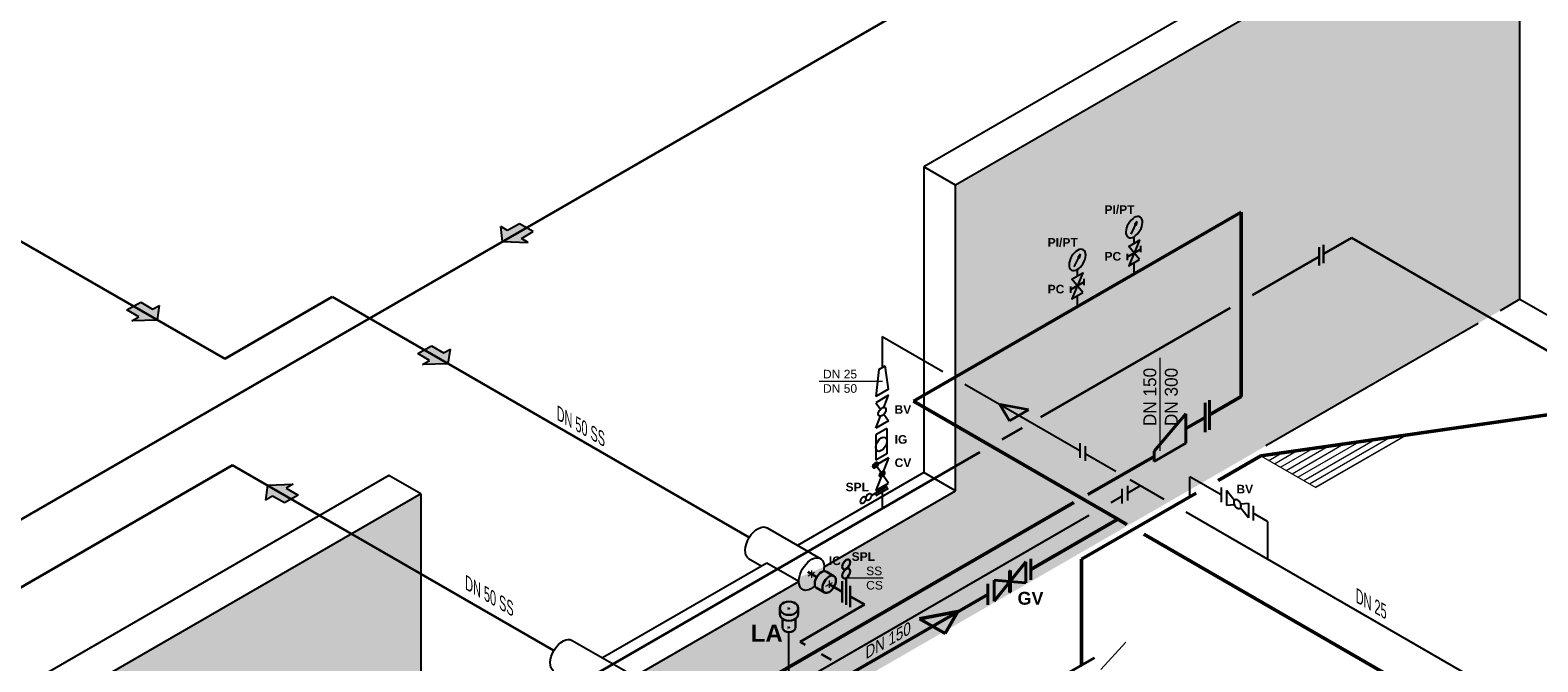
# Model space of a CAD drawing. Header units: millimetres. Extents: x 244 to 2461, y -1517 to 72.
# Tile 10 of 32: x 920 to 1331, y -658 to -486. Entities that reach past the tile are written whole.
import ezdxf

# ---------------------------------------------------------------- set-up
doc = ezdxf.new("R2010")
doc.units = ezdxf.units.MM
doc.linetypes.add('ACAD_ISO10W100', pattern=[18, 12, -3, 0, -3])
for name, color, linetype, lineweight in [('Achsen', 253, 'ACAD_ISO10W100', 15), ('Armatur-Entleerung', 7, 'Continuous', 30), ('Armaturen-Auslagerung', 7, 'Continuous', 40), ('Auslagerung', 1, 'Continuous', 50), ('Entleerung', 74, 'Continuous', 35), ('Hilfslinie', 254, 'Continuous', 9), ('Pfeile', 1, 'Continuous', 18), ('Stickstoffsystem', 200, 'Continuous', 25), ('Text', 7, 'Continuous', 18), ('Text groß', 7, 'Continuous', 18)]:
    doc.layers.add(name, color=color, linetype=linetype, lineweight=lineweight)
for name, color, linetype in [('ANLAGEN', 7, 'Continuous'), ('DN 025-', 8, 'Continuous'), ('effekte', 7, 'Continuous'), ('gebäude', 8, 'Continuous'), ('rohrdurchführung', 7, 'Continuous')]:
    doc.layers.add(name, color=color, linetype=linetype)
doc.styles.add('isotext', font='arial.ttf', dxfattribs={"oblique": 30, "height": 3})

# ---------------------------------------------------------------- blocks, each defined once
blk = doc.blocks.new('FILOU_N2_83_2')
at = {"layer": 'ANLAGEN', "color": 7, "linetype": 'Continuous'}
for p, q in [((0, 0), (6.4952, 12.4102)), ((6.4952, 12.4102), (6.4952, 8.0801)), ((6.4952, 8.0801), (12.9904, 11.8301)), ((12.9904, 11.8301), (12.9904, 3.1699)), ((0, 0), (6.4952, -4.9104)), ((12.9904, 3.1699), (6.4952, -0.5801)), ((6.4952, -0.5801), (6.4952, -4.9103))]:
    blk.add_line(p, q, dxfattribs=at)

msp = doc.modelspace()

# ---------------------------------------------------------------- hatches: boundary and pattern name
at = {"layer": 'Auslagerung'}
h = msp.add_hatch(color=256, dxfattribs=at)
h.paths.add_polyline_path([(1172.9, -644.44), (1162.51, -646.44), (1165.97, -648.44)])
h.paths.add_polyline_path([(1172.9, -644.44), (1172.9, -644.44), (1165.97, -648.44), (1169.44, -650.44)])
at = {"layer": 'DN 025-'}
h = msp.add_hatch(color=256, dxfattribs=at)
h.paths.add_polyline_path([(1221.73, -538.22), (1221.31, -539.11), (1221.12, -538.99)])
h.paths.add_polyline_path([(1221.48, -539.21), (1221.31, -539.11), (1221.73, -538.22)])
h = msp.add_hatch(color=256, dxfattribs=at)
h.paths.add_polyline_path([(1206.28, -547.14), (1205.85, -548.03), (1205.66, -547.91)])
h.paths.add_polyline_path([(1206.02, -548.14), (1205.85, -548.03), (1206.28, -547.14)])
at = {"layer": 'effekte'}
h = msp.add_hatch(color=9, dxfattribs=at)
h.set_gradient(color1=(201, 200, 192), color2=(242, 242, 242), rotation=330, tint=1, name='CURVED')
edge = h.paths.add_edge_path()
edge.add_line((1325.89, -559.41), (1325.89, -439.67))
edge.add_line((1325.89, -439.67), (1172.33, -528.33))
edge.add_line((1172.33, -528.33), (1172.33, -611.55))
edge.add_line((1172.33, -611.55), (1136.51, -632.23))
edge.add_ellipse((1133.08, -634.22), major_axis=(2.43, 4.22), ratio=0.573854, start_angle=134.826, end_angle=314.826, ccw=False)
edge.add_line((1129.65, -636.22), (1129.63, -636.21))
edge.add_line((1129.63, -636.21), (1083.43, -662.88))
edge.add_ellipse((1080, -664.86), major_axis=(2.43, 4.22), ratio=0.573854, start_angle=134.826, end_angle=314.826, ccw=False)
edge.add_line((1076.57, -666.86), (1076.55, -666.85))
edge.add_line((1076.55, -666.85), (1026.74, -695.61))
edge.add_line((1026.74, -695.61), (1026.74, -612.38))
edge.add_line((1026.74, -612.38), (805.31, -740.22))
edge.add_line((805.31, -740.22), (909.01, -800.09))
edge.add_line((909.01, -800.09), (1325.89, -559.41))
at = {"layer": 'Entleerung'}
h = msp.add_hatch(color=74, dxfattribs=at)
h.paths.add_polyline_path([(1184.36, -588.05), (1192.15, -589.55), (1189.55, -591.05)])
h.paths.add_polyline_path([(1184.36, -588.05), (1184.36, -588.05), (1189.55, -591.05), (1186.96, -592.55)])
at = {"layer": 'Hilfslinie', "ltscale": 0.8}
h = msp.add_hatch(dxfattribs=at)
h.set_pattern_fill('ANSI31', color=256, scale=0.5, angle=345, style=0)
h.set_pattern_definition([(30, (-627.2717, -562.2649), (-0.79375, 1.3748153), [])])
h.paths.add_polyline_path([(1295.21, -596.33), (1255.38, -602.03), (1270.37, -610.68)])
at = {"layer": 'Pfeile', "lineweight": 15}
h = msp.add_hatch(color=74, dxfattribs=at)
h.paths.add_polyline_path([(1055.52, -539.92), (1053.68, -538.86), (1048.77, -541.7), (1049.02, -543.67)])
h.paths.add_polyline_path([(1057.35, -540.98), (1055.52, -539.92), (1049.02, -543.67), (1049.02, -543.67), (1052.44, -543.81)])
h.paths.add_polyline_path([(1056.02, -543.96), (1054.14, -542.88), (1057.39, -541), (1057.35, -540.98), (1052.44, -543.81)])
h.paths.add_polyline_path([(1053.68, -538.86), (1053.64, -538.84), (1050.39, -540.71), (1048.52, -539.63), (1048.77, -541.7)])
for points in [[(946.78, -562.28), (950, -564.21), (948.1, -565.26), (955.1, -565.1), (955.68, -561.07), (953.79, -562.12), (950.57, -560.18)], [(1025.92, -574.17), (1029.13, -576.1), (1027.23, -577.15), (1034.24, -576.99), (1034.81, -572.96), (1032.92, -574.01), (1029.71, -572.07)], [(993.39, -612.7), (990.15, -610.82), (992.02, -609.74), (985.02, -610.03), (984.52, -614.07), (986.4, -612.99), (989.64, -614.86)]]:
    msp.add_hatch(color=74, dxfattribs=at).paths.add_polyline_path(points)

# ---------------------------------------------------------------- linework, layer by layer
at = {"layer": 'Achsen'}
for p, q in [((1132.21, -634.72), (1133.94, -633.72)), ((1133.08, -633.22), (1133.08, -635.22)), ((1137.04, -637.5), (1138.77, -636.5)), ((1137.91, -636), (1137.91, -638))]:
    msp.add_line(p, q, dxfattribs=at)
at = {"layer": 'Achsen', "lineweight": 15}
for p, q in [((1127.29, -643.79), (1126.66, -643.43)), ((1126.66, -643.79), (1127.29, -643.43)), ((1126.66, -648.92), (1127.29, -648.56)), ((1127.29, -648.92), (1126.66, -648.56))]:
    msp.add_line(p, q, dxfattribs=at)
at = {"layer": 'Armatur-Entleerung'}
for p, q in [((1271.24, -545.24), (1271.24, -550.24)), ((1272.42, -544.56), (1272.42, -549.56)), ((1137.07, -633.53), (1139.2, -634.76)), ((1142.54, -635.29), (1142.54, -642.56)), ((1134.46, -638), (1136.61, -639.24)), ((1141.47, -636.17), (1141.47, -641.95)), ((1143.64, -637.42), (1143.64, -643.2)), ((1124.51, -645.28), (1124.51, -643.52)), ((1129.44, -645.09), (1129.44, -643.52)), ((1125.21, -648.99), (1125.21, -646.4)), ((1128.74, -648.99), (1128.74, -646.4))]:
    msp.add_line(p, q, dxfattribs=at)
at = {"layer": 'Armatur-Entleerung', "extrusion": (0, 0, -1)}
for centre in [(1142.54, -631.59), (1142.54, -634.06)]:
    msp.add_ellipse(centre, major_axis=(-0.76, -1.31), ratio=0.57735, dxfattribs=at)
for centre, major_axis, ratio, start_param, end_param in [((1135.8, -635.79), (-1.31, -2.23), 0.573604, 6.248229, 9.449833), ((1126.97, -643.42), (-2.47, 0), 0.707107, 6.229713, 9.478251)]:
    msp.add_ellipse(centre, major_axis=major_axis, ratio=ratio, start_param=start_param, end_param=end_param, dxfattribs=at)
at = {"layer": 'Armatur-Entleerung'}
msp.add_ellipse((1137.91, -637), major_axis=(-1.29, -2.24), ratio=0.573889, dxfattribs=at)
for centre, major_axis, start_param, end_param in [((1126.97, -643.61), (-2.47, 0), 6.229713, 9.478251), ((1126.97, -645.18), (-2.47, 0), 6.229713, 9.478251), ((1126.97, -648.74), (-1.8, 0), 6.484813, 9.22315)]:
    msp.add_ellipse(centre, major_axis=major_axis, ratio=0.707107, start_param=start_param, end_param=end_param, dxfattribs=at)
at = {"layer": 'Armaturen-Auslagerung'}
for p, q in [((1234.97, -590.62), (1226.31, -600.73)), ((1234.97, -590.62), (1234.97, -598.62)), ((1240.2, -587.59), (1240.2, -595.59)), ((1241.38, -586.91), (1241.38, -594.91)), ((1226.31, -603.62), (1234.97, -598.62)), ((1226.31, -600.73), (1226.31, -603.62)), ((1182.78, -641.63), (1191.44, -630.85)), ((1191.44, -630.85), (1191.44, -636.63)), ((1192.81, -630.06), (1192.81, -635.83)), ((1191.44, -636.63), (1182.78, -635.85)), ((1182.78, -635.85), (1182.78, -641.63)), ((1187.25, -633.27), (1186.96, -633.44)), ((1186.96, -633.44), (1186.96, -639.21)), ((1187.03, -639.17), (1187.03, -633.39)), ((1187.11, -639.13), (1187.11, -633.35)), ((1187.18, -639.08), (1187.18, -633.31)), ((1187.25, -639.04), (1187.25, -633.27)), ((1181.04, -636.85), (1181.04, -642.63)), ((1186.96, -639.21), (1187.25, -639.04)), ((1210.08, -657.06), (1203.15, -661.06))]:
    msp.add_line(p, q, dxfattribs=at)
at = {"layer": 'Auslagerung'}
for p, q in [((1160.87, -587.17), (1250.03, -535.69)), ((1250.03, -535.69), (1250.03, -585.92)), ((1241.38, -590.91), (1250.03, -585.92)), ((1160.87, -587.17), (1216.48, -619.28)), ((1255.38, -602.03), (1350.74, -588.4)), ((1234.97, -594.62), (1240.2, -591.59)), ((1208.3, -612.57), (1226.31, -602.17)), ((1255.38, -602.03), (1243.81, -608.71)), ((991.49, -737.74), (1204.51, -614.76)), ((1237.81, -612.17), (1206.61, -630.18)), ((1192.81, -632.95), (1216.48, -619.28)), ((1216.48, -619.28), (1218.92, -620.69)), ((1223.55, -623.36), (1327.66, -683.47)), ((1192.81, -632.95), (1199.31, -629.19)), ((1206.61, -659.06), (1206.61, -630.18)), ((1090.64, -691.93), (1181.04, -639.74)), ((1162.51, -646.44), (1172.9, -644.44)), ((1162.51, -646.44), (1169.44, -650.44)), ((1172.9, -644.44), (1169.44, -650.44))]:
    msp.add_line(p, q, dxfattribs=at)
at = {"layer": 'DN 025-'}
for p, q in [((1220.08, -541.67), (1221.73, -538.22)), ((1204.62, -550.6), (1206.28, -547.14)), ((1219.09, -548.72), (1219.09, -547.01)), ((1203.63, -557.65), (1203.63, -555.93)), ((1126.97, -679.28), (1126.97, -650.01))]:
    msp.add_line(p, q, dxfattribs=at)
at = {"layer": 'DN 025-', "color": 74}
for p, q in [((1152.31, -569.55), (1152.31, -578)), ((1152.31, -569.55), (1168.86, -579.1)), ((1174.86, -582.56), (1206.14, -600.62)), ((1207.53, -601.43), (1215.88, -606.25)), ((1219.09, -612.18), (1222.62, -610.14)), ((1219.73, -608.47), (1228.98, -613.81)), ((1236.1, -613.16), (1236.1, -607.72)), ((1244.62, -612.64), (1236.1, -607.72)), ((1152.31, -611.8), (1152.31, -616.41)), ((1214.64, -614.75), (1217.59, -613.05)), ((936.99, -775.05), (1208.64, -618.21)), ((1234.98, -617.27), (1338.65, -677.13)), ((1257.21, -619.91), (1253.28, -617.64)), ((1257.21, -619.91), (1257.21, -630.11))]:
    msp.add_line(p, q, dxfattribs=at)
at = {"layer": 'DN 025-', "lineweight": -3}
for p, q in [((1151.44, -578.5), (1150.58, -585.92)), ((1151.44, -578.5), (1153.17, -577.5)), ((1154.04, -583.92), (1153.17, -577.5)), ((1154.04, -583.92), (1150.58, -585.92)), ((1154.04, -585.56), (1150.58, -587.56)), ((1152.77, -588.83), (1154.04, -585.56)), ((1150.58, -587.56), (1151.84, -589.37)), ((1152.77, -590.69), (1154.04, -592.49)), ((1150.58, -594.49), (1151.84, -591.22)), ((1154.04, -592.49), (1150.58, -594.49)), ((1153.58, -594.55), (1150.58, -596.28)), ((1153.58, -594.55), (1153.58, -601.47)), ((1150.58, -596.28), (1150.58, -603.21)), ((1206.14, -598.62), (1206.14, -602.62)), ((1154.04, -602.54), (1150.57, -604.54)), ((1153.58, -601.47), (1150.58, -603.21)), ((1154.04, -602.54), (1150.58, -611.47)), ((1150.58, -604.54), (1154.04, -602.54)), ((1207.53, -599.43), (1207.53, -603.43)), ((1149.88, -604.67), (1149.88, -605.22)), ((1149.94, -604.53), (1149.94, -605.29)), ((1150, -604.42), (1150, -605.34)), ((1150.06, -604.33), (1150.06, -605.36)), ((1150.11, -604.25), (1150.11, -605.37)), ((1150.17, -604.18), (1150.17, -605.38)), ((1150.23, -604.11), (1150.23, -605.37)), ((1150.29, -604.06), (1150.29, -605.36)), ((1150.35, -604.01), (1150.35, -605.35)), ((1150.4, -603.96), (1150.4, -605.33)), ((1150.46, -603.92), (1150.46, -605.3)), ((1150.52, -603.88), (1150.52, -605.27)), ((1150.58, -603.85), (1150.58, -605.23)), ((1154.04, -609.47), (1150.58, -604.54)), ((1150.63, -603.83), (1150.63, -605.19)), ((1150.69, -603.81), (1150.69, -605.15)), ((1150.75, -603.79), (1150.75, -605.1)), ((1150.81, -603.78), (1150.81, -605.04)), ((1150.86, -603.78), (1150.86, -604.98)), ((1150.92, -603.78), (1150.92, -604.91)), ((1150.98, -603.79), (1150.98, -604.83)), ((1151.04, -603.82), (1151.04, -604.74)), ((1151.1, -603.86), (1151.1, -604.63)), ((1151.15, -603.93), (1151.15, -604.46)), ((1151.67, -607.1), (1151.67, -607.63)), ((1151.73, -606.96), (1151.73, -607.72)), ((1151.79, -606.85), (1151.79, -607.77)), ((1151.85, -606.76), (1151.85, -607.79)), ((1151.9, -606.68), (1151.9, -607.8)), ((1151.96, -606.61), (1151.96, -607.81)), ((1152.02, -606.54), (1152.02, -607.8)), ((1152.08, -606.49), (1152.08, -607.79)), ((1152.14, -606.44), (1152.14, -607.78)), ((1152.19, -606.39), (1152.19, -607.76)), ((1152.25, -606.35), (1152.25, -607.73)), ((1152.31, -606.31), (1152.31, -607.7)), ((1152.37, -606.28), (1152.37, -607.66)), ((1152.42, -606.26), (1152.42, -607.62)), ((1152.48, -606.24), (1152.48, -607.58)), ((1152.54, -606.22), (1152.54, -607.53)), ((1152.6, -606.21), (1152.6, -607.47)), ((1152.65, -606.21), (1152.65, -607.41)), ((1152.71, -606.21), (1152.71, -607.34)), ((1152.77, -606.22), (1152.77, -607.26)), ((1152.83, -606.25), (1152.83, -607.17)), ((1152.89, -606.29), (1152.89, -607.06)), ((1152.94, -606.36), (1152.94, -606.92)), ((1149.4, -612.79), (1153.74, -610.28)), ((1150.58, -611.47), (1154.04, -609.47)), ((1150.58, -612.8), (1154.04, -610.8)), ((1217.59, -611.05), (1217.59, -615.05)), ((1219.09, -610.18), (1219.09, -614.18)), ((1244.62, -610.64), (1244.62, -614.64)), ((1248.21, -614.17), (1246.02, -611.44)), ((1246.02, -611.44), (1246.02, -615.44)), ((1246.02, -615.44), (1248.21, -615.25)), ((1249.82, -615.1), (1252.02, -614.91)), ((1252.02, -614.91), (1252.02, -618.91)), ((1252.02, -618.91), (1249.82, -616.18)), ((1253.28, -615.64), (1253.28, -619.64))]:
    msp.add_line(p, q, dxfattribs=at)
at = {"layer": 'DN 025-'}
for points in [[(1221.73, -538.22), (1221.12, -538.99), (1221.48, -539.21), (1221.73, -538.22)], [(1222.4, -548.62), (1219.42, -545), (1222.4, -543.28), (1219.42, -550.34), (1222.4, -548.62)], [(1222.74, -546.62), (1222.74, -544.9)], [(1206.28, -547.14), (1205.66, -547.91), (1206.02, -548.14), (1206.28, -547.14)], [(1206.94, -557.54), (1203.96, -553.93), (1206.94, -552.21), (1203.96, -559.27), (1206.94, -557.54)], [(1207.28, -555.54), (1207.28, -553.83)]]:
    msp.add_lwpolyline(points, dxfattribs=at)
for points in [[(1222.74, -545.76), (1219.09, -547.87)], [(1207.28, -554.68), (1203.63, -556.79)]]:
    msp.add_lwpolyline(points, close=True, dxfattribs=at)
at = {"layer": 'DN 025-', "lineweight": -3}
for points in [[(1153.14, -588.92, -0.1593), (1153.31, -589.19, -0.1064), (1153.34, -589.58, -0.0713), (1153.2, -590.04, -0.0576), (1152.93, -590.5, -0.0576), (1152.57, -590.88, -0.0713), (1152.16, -591.14, -0.1064), (1151.78, -591.23, -0.1593), (1151.48, -591.13, -0.1593), (1151.3, -590.87, -0.1064), (1151.28, -590.48, -0.0713), (1151.41, -590.02, -0.0576), (1151.68, -589.56, -0.0576), (1152.05, -589.17, -0.0713), (1152.45, -588.91, -0.1064), (1152.84, -588.83, -0.1593)], [(1149.96, -605.31, -0.1593), (1149.85, -605.14, -0.1064), (1149.83, -604.88, -0.0713), (1149.92, -604.57, -0.0576), (1150.1, -604.26, -0.0576), (1150.35, -604.01, -0.0713), (1150.62, -603.84, -0.1064), (1150.87, -603.78, -0.1593), (1151.07, -603.84, -0.1593), (1151.19, -604.02, -0.1064), (1151.2, -604.28, -0.0713), (1151.12, -604.58, -0.0576), (1150.93, -604.89, -0.0576), (1150.69, -605.15, -0.0713), (1150.42, -605.32, -0.1064), (1150.17, -605.38, -0.1593)], [(1151.75, -607.74, -0.1593), (1151.64, -607.57, -0.1064), (1151.62, -607.31, -0.0713), (1151.71, -607, -0.0576), (1151.89, -606.69, -0.0576), (1152.14, -606.44, -0.0713), (1152.41, -606.27, -0.1064), (1152.66, -606.21, -0.1593), (1152.86, -606.27, -0.1593), (1152.98, -606.45, -0.1064), (1152.99, -606.71, -0.0713), (1152.9, -607.02, -0.0576), (1152.72, -607.32, -0.0576), (1152.48, -607.58, -0.0713), (1152.21, -607.75, -0.1064), (1151.96, -607.81, -0.1593)], [(1248.47, -613.9, -0.1593), (1248.79, -613.88, -0.1064), (1249.14, -614.06, -0.0713), (1249.47, -614.41, -0.0576), (1249.73, -614.87, -0.0576), (1249.89, -615.38, -0.0713), (1249.91, -615.86, -0.1064), (1249.79, -616.23, -0.1593), (1249.56, -616.45, -0.1593), (1249.24, -616.47, -0.1064), (1248.89, -616.29, -0.0713), (1248.56, -615.95, -0.0576), (1248.3, -615.48, -0.0576), (1248.14, -614.97, -0.0713), (1248.12, -614.49, -0.1064), (1248.24, -614.12, -0.1593)]]:
    msp.add_lwpolyline(points, format="xyb", close=True, dxfattribs=at)
at = {"layer": 'DN 025-', "extrusion": (0, 0, -1)}
for centre in [(1220.91, -539.78), (1205.45, -548.7)]:
    msp.add_ellipse(centre, major_axis=(-1.62, -2.75), ratio=0.573604, dxfattribs=at)
at = {"layer": 'DN 025-', "lineweight": -3}
for centre, major_axis in [((1152.08, -598.88), (-1.06, -1.84)), ((1147.18, -614.07), (0.523, 0.907)), ((1148.66, -613.21), (0.523, 0.907))]:
    msp.add_ellipse(centre, major_axis=major_axis, ratio=0.57735, dxfattribs=at)
at = {"layer": 'Entleerung'}
for p, q in [((1391.96, -345.68), (905.25, -626.68)), ((904.18, -535.77), (973.41, -575.65)), ((1002.66, -558.76), (973.41, -575.65)), ((1002.66, -558.76), (1116.16, -624.29)), ((975.55, -604.56), (629.96, -804.08))]:
    msp.add_line(p, q, dxfattribs=at)
at = {"layer": 'Entleerung', "color": 74}
for p, q in [((1280.07, -542.64), (1272.42, -547.06)), ((1280.07, -542.64), (1414.58, -620.3)), ((1271.24, -547.74), (1253.03, -558.25)), ((1247.03, -561.72), (1195.39, -591.53)), ((1192.15, -589.55), (1184.36, -588.05)), ((1184.36, -588.05), (1186.96, -592.55)), ((1192.15, -589.55), (1186.96, -592.55)), ((1190.39, -594.42), (1184.91, -597.58)), ((1178.91, -601.05), (1051.25, -674.75)), ((1063.01, -655.06), (975.55, -604.56)), ((1132.08, -633.64), (1134.51, -635.05)), ((1137.91, -637), (1140.17, -638.31)), ((1137.91, -637), (1141.47, -639.06)), ((1147.49, -642.54), (1130, -652.63)), ((1143.64, -640.31), (1147.49, -642.54)), ((1131.45, -653.47), (1130, -652.63)), ((1138.52, -657.55), (1135.84, -656))]:
    msp.add_line(p, q, dxfattribs=at)
at = {"layer": 'gebäude'}
for p, q in [((1325.89, -429.67), (1163.67, -523.33)), ((1325.89, -439.67), (1172.33, -528.33)), ((1325.89, -559.41), (1325.89, -439.67)), ((1172.33, -528.33), (1163.67, -523.33)), ((1163.67, -523.33), (1163.67, -606.55)), ((1172.33, -611.55), (1172.33, -528.33)), ((1325.89, -559.41), (1320.5, -562.52)), ((1325.89, -559.41), (1341.98, -568.7)), ((1314.5, -565.98), (1256.73, -599.34)), ((1163.67, -606.55), (1129.28, -626.4)), ((1172.33, -611.55), (1163.67, -606.55)), ((1018.08, -607.38), (787.99, -740.22)), ((1026.74, -612.38), (1018.08, -607.38)), ((1026.74, -612.38), (805.31, -740.22)), ((1026.74, -612.38), (1026.74, -695.61)), ((1136.51, -632.23), (1172.33, -611.55)), ((1120.97, -631.21), (1076.2, -657.05)), ((1129.63, -636.21), (1120.97, -631.21)), ((1083.43, -662.88), (1129.64, -636.2))]:
    msp.add_line(p, q, dxfattribs=at)
at = {"layer": 'Hilfslinie', "ltscale": 0.8}
for p in [(1295.21, -596.33), (1255.38, -602.03)]:
    msp.add_line(p, (1270.37, -610.68), dxfattribs=at)
at = {"layer": 'rohrdurchführung'}
for p, q in [((1121.04, -621.65), (1135.61, -630.06)), ((1115.98, -629.97), (1119.55, -632.03)), ((1067.96, -652.29), (1082.53, -660.7))]:
    msp.add_line(p, q, dxfattribs=at)
at = {"layer": 'rohrdurchführung', "extrusion": (0, 0, -1)}
for centre, major_axis, ratio, start_param, end_param in [((1118.51, -625.81), (-2.47, -4.2), 0.573604, 6.308241, 9.449833), ((1133.08, -634.22), (2.43, 4.22), 0.573854, 2.064528, 7.364632), ((1065.43, -656.45), (-2.47, -4.2), 0.573604, 6.308241, 9.449833)]:
    msp.add_ellipse(centre, major_axis=major_axis, ratio=ratio, start_param=start_param, end_param=end_param, dxfattribs=at)
at = {"layer": 'Stickstoffsystem'}
for p, q in [((1220.91, -544.14), (1220.91, -542.36)), ((1220.91, -552.51), (1220.91, -549.48)), ((1205.45, -553.07), (1205.45, -551.29)), ((1205.45, -561.43), (1205.45, -558.41))]:
    msp.add_line(p, q, dxfattribs=at)
at = {"layer": 'Text'}
for p, q in [((1228.01, -600.67), (1228.01, -575.38)), ((1135.14, -581.71), (1152.43, -581.71)), ((1142.54, -635.29), (1152.6, -635.29)), ((1211.81, -660.18), (1218.61, -652.73))]:
    msp.add_line(p, q, dxfattribs=at)

# ---------------------------------------------------------------- block references
at = {"layer": 'Pfeile', "color": 74, "lineweight": 15}
for p, xscale, yscale, zscale, rotation in [((1049.02, -543.67), -0.5000000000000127, 0.5, 0.5, 239.9999879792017), ((955.1, -565.1), 0.4999999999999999, 0.4999999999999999, 0.4999999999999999, 118.949535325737), ((1034.24, -576.99), 0.4999999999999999, 0.4999999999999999, 0.4999999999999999, 118.949535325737), ((985.02, -610.03), 0.5, 0.5, 0.5, 300.0000361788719)]:
    msp.add_blockref('FILOU_N2_83_2', p, dxfattribs=dict(at, xscale=xscale, yscale=yscale, zscale=zscale, rotation=rotation))

# ---------------------------------------------------------------- texts
at = {"layer": 'Text', "attachment_point": 1}
for s, insert, char_height, width in [('{\\fArial|b1|i0|c0|p34;PI/PT}', (1212.83, -533.82), 2.3418, 5.4629), ('{\\fArial|b1|i0|c0|p34;PI/PT}', (1197.37, -542.75), 2.3418, 5.4629), ('{\\fArial|b1|i0|c0|p34;PC}', (1212.83, -546.54), 2.3418, 5.4629), ('{\\fArial|b1|i0|c0|p34;PC}', (1197.37, -555.47), 2.3418, 5.4629), ('{\\fArial|b0|i0|c0|p34;DN 25\\PDN 50}', (1136.23, -578.62), 2.3418, 15.3672), ('{\\fArial|b1|i0|c0|p34;BV}', (1155.69, -588.24), 2.3418, 5.4629), ('{\\fArial|b1|i0|c0|p34;IG}', (1155.72, -596.39), 2.3418, 5.4629), ('{\\fArial|b1|i0|c0|p34;CV}', (1155.72, -602.73), 2.3418, 5.4629), ('{\\fArial|b1|i0|c0|p34;SPL}', (1142.38, -609.35), 2.3418, 5.4629), ('{\\fArial|b1|i0|c0|p34;BV}', (1248.74, -609.92), 2.3418, 5.4629), ('{\\fArial|b1|i0|c0|p34;IC}', (1137.82, -629.43), 2.3418, 5.4629), ('{\\fArial|b1|i0|c0|p34;SPL}', (1144.02, -628.28), 2.3418, 5.4629), ('{\\fArial|b0|i0|c0|p34;SS\\PCS}', (1147.97, -632.19), 2.3418, 15.3672), ('{\\fArial|b1|i0|c0|p34;GV}', (1189.17, -639.06), 3.5, 5.4629), ('{\\fArial|b1|i0|c0|p34;LA}', (1116.55, -647.96), 4.6836, 10.9258)]:
    msp.add_mtext(s, dxfattribs=dict(at, insert=insert, char_height=char_height, width=width))
at = {"layer": 'Text', "insert": (1223.42, -593.95), "char_height": 3.5, "width": 19.2335, "attachment_point": 1, "rotation": 90}
msp.add_mtext('DN 150\\PDN 300', dxfattribs=at)
at = {"layer": 'Text groß', "style": 'isotext', "oblique": 30}
msp.add_text('DN 150', height=3, rotation=30, dxfattribs=at).set_placement((1147.81, -657.49))
at = {"layer": 'Text groß', "char_height": 3.5, "attachment_point": 9, "rotation": 330}
for s, insert in [('{\\fArial|b0|i0|c0|p34;\\Q-30;\\W0.7;DN 50 SS}', (1076.88, -599.8)), ('{\\fArial|b0|i0|c0|p34;\\Q-30;\\W0.7;DN 50 SS}', (1052, -645.98)), ('\\W0.7;\\Q330;{\\fArial|b0|i0|c0|p34;DN 25}', (1289.58, -646.76))]:
    msp.add_mtext(s, dxfattribs=dict(at, insert=insert))

doc.saveas('drawing.dxf')
